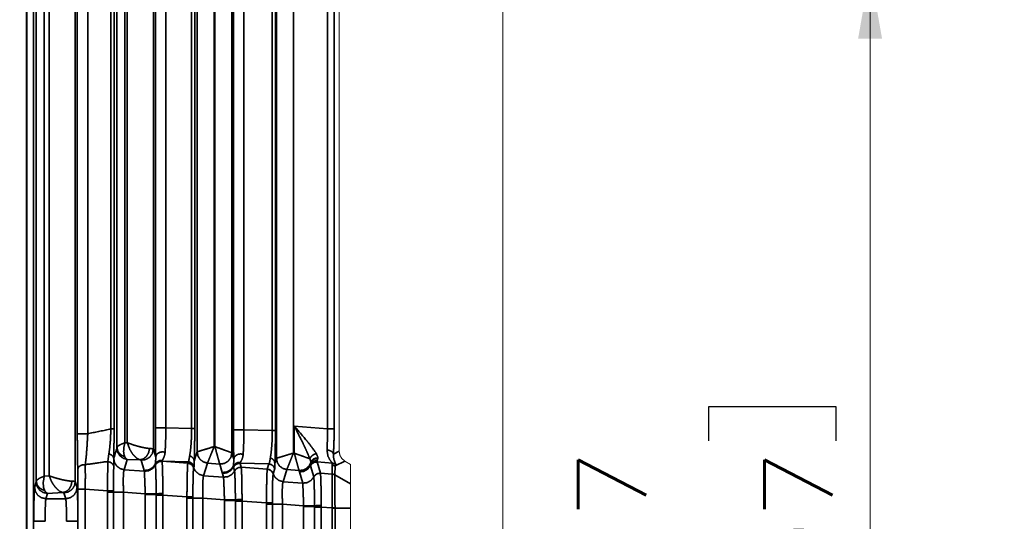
# Model space of a CAD drawing. Header units: millimetres. Extents: x 4 to 836, y 5 to 589.
# Tile 137 of 145: x 749 to 793, y 275 to 297. Entities that reach past the tile are written whole.
import ezdxf

# ---------------------------------------------------------------- set-up
doc = ezdxf.new("R2010")
doc.units = ezdxf.units.MM
doc.layers.add('1', color=7, linetype='Continuous', true_color=0xffffff)
doc.styles.add('ideas_simplex', font='simplex.shx')
doc.dimstyles.get("Standard").update_dxf_attribs({"dimtxt": 0.18, "dimasz": 0.18, "dimexe": 0.18, "dimexo": 0.0625, "dimgap": 0.09, "dimtad": 0, "dimtih": 1, "dimtoh": 1, "dimdec": 4, "dimzin": 0, "dimdsep": 46, "dimtxsty": 'Standard', "dimcen": 0.09, "dimadec": 0, "dimazin": 0, "dimtfac": 1, "dimtdec": 4, "dimtofl": 0, "dimtmove": 0, "dimatfit": 3, "dimfxl": 1, "dimtolj": 1, "dimtzin": 0, "dimarcsym": 0})

# ---------------------------------------------------------------- blocks, each defined once
blk = doc.blocks.new('_U6')
at = {"layer": '1', "color": 152, "lineweight": 13}
for p, q in [((712.063834, 299.161165), (788.644145, 299.161165)), ((730.700922, 246.499924), (788.644145, 246.499924))]:
    blk.add_line(p, q, dxfattribs=at)
at = {"layer": '1', "color": 27, "lineweight": 13}
blk.add_line((786.644145, 299.161165), (786.644145, 246.499924), dxfattribs=at)
at = {"layer": '1', "color": 87, "lineweight": 25}
for p, q in [((785.144145, 279.933044), (779.519145, 279.933044)), ((779.519145, 279.933044), (779.519145, 278.433044)), ((785.144145, 278.433044), (785.144145, 279.933044)), ((779.519145, 267.228044), (779.519145, 265.728044)), ((785.144145, 265.728044), (785.144145, 267.228044)), ((779.519145, 265.728044), (785.144145, 265.728044))]:
    blk.add_line(p, q, dxfattribs=at)
at = {"layer": '1', "color": 27, "lineweight": 18}
for points in [[(786.644145, 299.161165), (787.173126, 296.161167), (786.115164, 296.161163)], [(786.644145, 246.499924), (786.115164, 249.499922), (787.173126, 249.499926)]]:
    blk.add_solid(points, dxfattribs=at)
at = {"layer": '1', "color": 87, "linetype": 'Continuous', "lineweight": 25, "char_height": 3, "attachment_point": 7, "rotation": 90, "line_spacing_factor": 1.204819, "style": 'ideas_simplex'}
for s, insert in [('\\W1.2097;52,7', (777.678145, 267.175544)), ('\\W1.2097;2.07', (784.990645, 267.175544))]:
    blk.add_mtext(s, dxfattribs=dict(at, insert=insert))
blk = doc.blocks.new('_U7')
at = {"layer": '1', "color": 152, "lineweight": 13}
for p, q in [((730.700922, 347.500076), (812.919958, 347.500076)), ((730.700922, 246.499924), (812.919958, 246.499924))]:
    blk.add_line(p, q, dxfattribs=at)
at = {"layer": '1', "color": 27, "lineweight": 13}
blk.add_line((810.919958, 246.499924), (810.919958, 347.500076), dxfattribs=at)
at = {"layer": '1', "color": 87, "lineweight": 25}
for p, q in [((809.419958, 305.335083), (803.794958, 305.335083)), ((803.794958, 305.335083), (803.794958, 303.835083)), ((809.419958, 303.835083), (809.419958, 305.335083)), ((803.794958, 292.630083), (803.794958, 291.130083)), ((809.419958, 291.130083), (809.419958, 292.630083)), ((803.794958, 291.130083), (809.419958, 291.130083))]:
    blk.add_line(p, q, dxfattribs=at)
at = {"layer": '1', "color": 27, "lineweight": 18}
for points in [[(810.919958, 347.500076), (811.448939, 344.500078), (810.390977, 344.500074)], [(810.919958, 246.499924), (810.390977, 249.499922), (811.448939, 249.499926)]]:
    blk.add_solid(points, dxfattribs=at)
at = {"layer": '1', "color": 87, "linetype": 'Continuous', "lineweight": 25, "char_height": 3, "attachment_point": 7, "rotation": 90, "line_spacing_factor": 1.204819, "style": 'ideas_simplex'}
for s, insert in [('\\W1.2097;3.98', (809.266458, 292.577583)), ('\\W1.1774;101', (801.953958, 294.062583))]:
    blk.add_mtext(s, dxfattribs=dict(at, insert=insert))

msp = doc.modelspace()

# ---------------------------------------------------------------- linework, layer by layer
at = {"layer": '1', "color": 251, "linetype": 'Continuous', "lineweight": 18}
msp.add_line((770.45, 354.225), (770.45, 239.775), dxfattribs=at)
at = {"layer": '1', "color": 143, "linetype": 'Continuous', "lineweight": 35}
for p, q in [((749.739, 328.716), (749.739, 265.284)), ((749.863, 276.658), (749.863, 317.342)), ((750.213, 317.124), (750.213, 276.876)), ((750.434, 276.888), (750.434, 317.112)), ((751.584, 317.362), (751.584, 276.638)), ((753.421, 278.147), (753.421, 315.853)), ((755.027, 315.924), (755.027, 278.076)), ((756.956, 277.947), (756.956, 316.053)), ((757.706, 315.823), (757.706, 278.177)), ((757.744, 278.174), (757.744, 315.826)), ((758.494, 316.097), (758.494, 277.903)), ((761.206, 316.108), (761.206, 277.892)), ((753.771, 315.65), (753.771, 278.35)), ((753.877, 278.347), (753.877, 315.653)), ((751.672, 278.74), (751.672, 315.26)), ((752.132, 315.26), (752.132, 278.74)), ((753.155, 278.955), (753.155, 315.045)), ((753.294, 315.045), (753.294, 278.955)), ((755.116, 279.007), (755.116, 314.993)), ((755.575, 314.993), (755.575, 279.007)), ((756.713, 278.977), (756.713, 315.023)), ((756.853, 315.023), (756.853, 278.977)), ((758.559, 278.916), (758.559, 315.084)), ((759.019, 315.084), (759.019, 278.916)), ((760.272, 278.883), (760.272, 315.117)), ((760.412, 315.117), (760.412, 278.883)), ((762.704, 278.962), (762.704, 315.038)), ((763.004, 315.038), (763.004, 278.962)), ((755.575, 279.007), (756.713, 278.977)), ((759.019, 278.916), (760.272, 278.883)), ((761.244, 277.888), (761.244, 279.082)), ((761.244, 279.082), (762.704, 278.962)), ((753.771, 278.35), (753.877, 278.347)), ((755.027, 278.076), (755.132, 277.713)), ((757.706, 278.177), (757.744, 278.174)), ((753.025, 277.516), (753.065, 277.857)), ((753.279, 277.653), (753.28, 277.656)), ((753.279, 277.653), (753.282, 277.326)), ((753.877, 277.612), (753.739, 277.159)), ((754.431, 277.597), (753.877, 277.612)), ((754.619, 277.124), (754.487, 277.579)), ((755.424, 277.568), (755.412, 277.549)), ((756.956, 277.947), (756.958, 277.948)), ((758.492, 277.904), (758.494, 277.903)), ((758.494, 277.903), (758.576, 277.622)), ((760.456, 277.661), (760.458, 277.662)), ((761.206, 277.892), (761.244, 277.888)), ((762.283, 277.674), (762.279, 277.648)), ((762.972, 277.843), (763.225, 277.97)), ((753.739, 277.159), (754.63, 277.092)), ((754.624, 277.11), (754.619, 277.124)), ((755.112, 277.386), (755.11, 277.406)), ((756.564, 277.509), (755.406, 277.539)), ((755.406, 277.539), (755.409, 277.533)), ((755.409, 277.533), (756.545, 277.447)), ((755.409, 277.533), (755.41, 277.53)), ((756.545, 277.447), (756.547, 277.453)), ((756.547, 277.453), (756.564, 277.509)), ((756.809, 277.243), (756.807, 277.237)), ((756.826, 277.3), (756.809, 277.243)), ((757.415, 277.45), (757.245, 276.895)), ((757.416, 277.451), (757.415, 277.45)), ((757.953, 277.408), (757.416, 277.451)), ((757.954, 277.406), (757.953, 277.408)), ((758.062, 277.033), (757.954, 277.406)), ((758.557, 277.284), (758.553, 277.315)), ((758.561, 277.272), (758.557, 277.284)), ((758.61, 277.105), (758.561, 277.272)), ((758.867, 277.478), (758.85, 277.449)), ((758.85, 277.449), (758.854, 277.436)), ((760.123, 277.415), (758.85, 277.449)), ((758.854, 277.436), (758.902, 277.269)), ((758.902, 277.269), (758.903, 277.268)), ((758.902, 277.269), (760.051, 277.182)), ((758.903, 277.268), (758.903, 277.266)), ((760.051, 277.182), (760.053, 277.188)), ((760.053, 277.188), (760.123, 277.415)), ((760.385, 277.206), (760.315, 276.979)), ((760.915, 277.164), (760.752, 276.63)), ((760.916, 277.166), (760.915, 277.164)), ((761.453, 277.122), (760.916, 277.166)), ((761.454, 277.12), (761.453, 277.122)), ((761.462, 277.093), (761.454, 277.12)), ((761.96, 277.336), (761.959, 277.336)), ((762.104, 276.841), (761.96, 277.336)), ((762.252, 277.501), (762.252, 277.5)), ((762.252, 277.5), (762.396, 277.005)), ((762.924, 277.445), (762.252, 277.5)), ((762.913, 276.967), (762.914, 277.361)), ((763.04, 277.322), (763.039, 276.928)), ((763.474, 277.539), (763.04, 277.322)), ((750.213, 276.876), (750.434, 276.888)), ((754.63, 277.092), (754.624, 277.11)), ((754.63, 277.091), (754.63, 277.092)), ((757.245, 276.895), (758.124, 276.828)), ((758.074, 276.998), (758.062, 277.033)), ((758.123, 276.83), (758.074, 276.998)), ((758.124, 276.828), (758.123, 276.83)), ((758.61, 277.104), (758.61, 277.105)), ((760.315, 276.979), (760.313, 276.972)), ((761.472, 277.063), (761.462, 277.093)), ((761.617, 276.566), (761.472, 277.063)), ((762.104, 276.84), (762.104, 276.841)), ((762.396, 277.005), (762.396, 277.004)), ((762.396, 277.005), (762.913, 276.966)), ((762.396, 277.004), (762.397, 277.002)), ((762.913, 276.966), (762.913, 276.967)), ((763.039, 276.928), (763.039, 276.927)), ((763.039, 276.928), (763.725, 276.533)), ((749.789, 276.378), (749.859, 276.613)), ((751.584, 276.638), (751.661, 276.378)), ((751.702, 268.702), (751.702, 276.298)), ((753.003, 276.224), (752.023, 276.298)), ((752.023, 276.298), (752.023, 268.702)), ((760.752, 276.63), (761.617, 276.565)), ((761.617, 276.565), (761.617, 276.566)), ((750.359, 276.115), (750.288, 275.88)), ((750.288, 275.88), (751.162, 275.88)), ((751.035, 276.152), (750.359, 276.115)), ((751.162, 275.88), (751.084, 276.14)), ((753.004, 276.168), (753.003, 276.224)), ((753.004, 268.832), (753.004, 276.168)), ((753.268, 276.227), (753.268, 276.168)), ((753.268, 276.168), (753.268, 268.832)), ((754.67, 276.095), (753.709, 276.168)), ((753.709, 276.168), (753.709, 268.832)), ((754.67, 276.058), (754.67, 276.095)), ((754.67, 268.942), (754.67, 276.058)), ((755.154, 276.058), (755.154, 276.095)), ((755.154, 276.039), (755.154, 276.058)), ((755.154, 268.961), (755.154, 276.039)), ((755.445, 276.108), (755.445, 276.062)), ((755.445, 276.062), (755.445, 276.039)), ((756.51, 275.959), (755.445, 276.039)), ((755.445, 276.039), (755.445, 268.961)), ((756.51, 275.903), (756.51, 275.959)), ((756.51, 269.097), (756.51, 275.903)), ((756.774, 275.963), (756.775, 275.903)), ((756.775, 275.903), (756.775, 269.097)), ((757.215, 275.903), (757.215, 269.097)), ((758.164, 275.832), (757.215, 275.903)), ((758.164, 275.794), (758.164, 275.832)), ((758.648, 275.794), (758.648, 275.831)), ((758.939, 275.844), (758.939, 275.798)), ((758.164, 269.206), (758.164, 275.794)), ((758.648, 275.776), (758.648, 275.794)), ((758.648, 269.224), (758.648, 275.776)), ((758.939, 275.798), (758.938, 275.776)), ((758.938, 275.776), (758.938, 269.224)), ((760.016, 275.694), (758.938, 275.776)), ((760.017, 275.638), (760.016, 275.694)), ((760.017, 269.362), (760.017, 275.638)), ((760.281, 275.698), (760.281, 275.638)), ((760.281, 275.638), (760.281, 269.362)), ((761.657, 275.568), (760.722, 275.638)), ((760.722, 275.638), (760.722, 269.362)), ((761.657, 275.53), (761.657, 275.568)), ((761.657, 269.47), (761.657, 275.53)), ((762.142, 275.53), (762.141, 275.567)), ((762.142, 275.512), (762.142, 275.53)), ((762.142, 269.488), (762.142, 275.512)), ((762.433, 275.581), (762.432, 275.535)), ((762.432, 275.535), (762.432, 275.512)), ((762.432, 275.512), (762.432, 269.488)), ((762.912, 275.476), (762.432, 275.512)), ((762.912, 275.47), (762.912, 275.476)), ((762.912, 269.53), (762.912, 275.47)), ((763.041, 275.476), (763.041, 275.47)), ((763.041, 275.47), (763.041, 269.53)), ((763.725, 275.47), (763.041, 275.47))]:
    msp.add_line(p, q, dxfattribs=at)
at = {"layer": '1', "color": 143, "linetype": 'Continuous', "lineweight": 18}
for p, q in [((763.474, 277.539), (763.725, 277.393)), ((763.725, 276.533), (763.725, 277.393)), ((763.725, 275.47), (763.725, 269.53))]:
    msp.add_line(p, q, dxfattribs=at)
at = {"layer": '1', "color": 143, "linetype": 'Continuous', "lineweight": 35}
for points, knots in [([(749.436, 248.277), (749.436, 264.122), (749.436, 297), (749.436, 313.439), (749.436, 345.723)], [0, 0, 0.162606, 0.5, 0.668697, 1, 1]), ([(752.132, 278.74), (752.182, 278.754), (753.155, 278.955)], [0, 0, 0.049252, 1, 1]), ([(753.065, 277.857), (753.067, 277.865), (753.095, 278.067), (753.125, 278.357), (753.134, 278.486), (753.155, 278.955)], [0, 0, 0.009727, 0.230144, 0.506516, 0.619241, 1, 1]), ([(753.155, 278.955), (753.228, 278.955), (753.276, 278.955), (753.294, 278.955)], [0, 0, 0.33333, 0.666666, 1, 1]), ([(753.294, 278.955), (753.292, 278.395), (753.285, 277.899), (753.279, 277.653)], [0, 0, 0.388607, 0.775307, 1, 1]), ([(755.116, 279.007), (755.145, 279.007), (755.222, 279.007), (755.332, 279.007), (755.415, 279.007), (755.458, 279.007), (755.575, 279.007)], [0, 0, 0.199999, 0.4, 0.599993, 0.732718, 0.799998, 1, 1]), ([(755.132, 277.713), (755.12, 278.317), (755.117, 278.642), (755.116, 279.007)], [0, 0, 0.520897, 0.753271, 1, 1]), ([(755.575, 279.007), (755.574, 278.703), (755.569, 278.432), (755.547, 277.93)], [0, 0, 0.243967, 0.47483, 1, 1]), ([(756.629, 277.777), (756.662, 277.982), (756.682, 278.176), (756.701, 278.44), (756.711, 278.702), (756.713, 278.977)], [0, 0, 0.239055, 0.420266, 0.630305, 0.81605, 1, 1]), ([(756.713, 278.977), (756.786, 278.977), (756.835, 278.977), (756.853, 278.977)], [0, 0, 0.333329, 0.666664, 1, 1]), ([(756.853, 278.977), (756.852, 278.647), (756.844, 278.015), (756.83, 277.535)], [0, 0, 0.188155, 0.586336, 1, 1]), ([(758.576, 277.622), (758.563, 278.226), (758.56, 278.551), (758.559, 278.916)], [0, 0, 0.520898, 0.753271, 1, 1]), ([(758.559, 278.916), (758.588, 278.916), (758.665, 278.916), (758.776, 278.916), (758.859, 278.916), (758.901, 278.916), (759.019, 278.916)], [0, 0, 0.2, 0.400004, 0.600002, 0.732721, 0.800001, 1, 1]), ([(759.019, 278.916), (759.018, 278.612), (759.013, 278.341), (758.99, 277.839)], [0, 0, 0.243967, 0.47483, 1, 1]), ([(760.188, 277.683), (760.22, 277.888), (760.241, 278.082), (760.26, 278.346), (760.269, 278.609), (760.272, 278.883)], [0, 0, 0.239056, 0.420266, 0.630304, 0.81605, 1, 1]), ([(760.412, 278.883), (760.393, 278.883), (760.345, 278.883), (760.272, 278.883)], [0, 0, 0.333338, 0.666668, 1, 1]), ([(760.412, 278.883), (760.411, 278.554), (760.403, 277.921), (760.389, 277.441)], [0, 0, 0.188156, 0.586336, 1, 1]), ([(761.244, 279.082), (761.249, 279.076), (761.741, 278.5), (761.85, 278.368), (762.185, 277.921), (762.22, 277.867)], [0, 0, 0.00461, 0.460901, 0.568485, 0.948675, 1, 1]), ([(761.928, 277.641), (761.904, 277.706), (761.76, 278.043), (761.669, 278.236), (761.52, 278.538), (761.248, 279.075), (761.244, 279.082)], [0, 0, 0.050355, 0.295568, 0.429589, 0.63589, 0.995378, 1, 1]), ([(762.688, 278.029), (762.703, 278.417), (762.706, 278.61), (762.704, 278.962)], [0, 0, 0.445632, 0.647154, 1, 1]), ([(762.704, 278.962), (762.814, 278.962), (762.908, 278.962), (762.974, 278.962), (763.004, 278.962)], [0, 0, 0.249991, 0.499998, 0.750003, 1, 1]), ([(763.004, 278.962), (762.999, 278.54), (762.972, 277.843)], [0, 0, 0.353833, 1, 1]), ([(752.132, 278.74), (752.014, 278.74), (751.972, 278.74), (751.889, 278.74), (751.779, 278.74), (751.702, 278.74), (751.672, 278.74)], [0, 0, 0.199997, 0.267277, 0.400001, 0.599999, 0.800002, 1, 1]), ([(751.692, 277.165), (751.686, 277.443), (751.675, 278.112), (751.672, 278.74)], [0, 0, 0.211434, 0.643756, 1, 1]), ([(752.132, 278.74), (752.104, 278.208), (752.066, 277.746), (752.053, 277.628), (752.023, 277.381)], [0, 0, 0.346272, 0.686037, 0.781828, 1, 1]), ([(753.418, 278.108), (753.42, 278.121), (753.421, 278.147)], [0, 0, 0.506588, 1, 1]), ([(753.877, 277.612), (753.699, 277.661), (753.551, 277.771), (753.453, 277.927), (753.418, 278.108)], [0, 0, 0.249998, 0.500003, 0.750001, 1, 1]), ([(753.771, 278.35), (753.607, 278.281), (753.589, 278.272), (753.499, 278.222), (753.468, 278.202), (753.421, 278.147)], [0, 0, 0.297509, 0.337003, 0.56513, 0.670766, 1, 1]), ([(753.421, 278.147), (753.447, 278.013), (753.466, 277.97), (753.518, 277.891), (753.588, 277.823), (753.628, 277.794), (753.765, 277.731)], [0, 0, 0.249665, 0.333185, 0.500002, 0.666815, 0.750335, 1, 1]), ([(753.771, 278.35), (753.725, 278.138), (753.715, 277.961), (753.725, 277.856), (753.765, 277.731)], [0, 0, 0.297409, 0.564677, 0.742617, 1, 1]), ([(753.877, 278.347), (754.169, 278.244), (754.172, 278.243), (754.379, 278.183), (754.484, 278.157), (754.675, 278.117), (754.761, 278.104), (754.861, 278.094)], [0, 0, 0.292416, 0.295347, 0.488263, 0.586606, 0.777072, 0.872654, 1, 1]), ([(753.877, 278.347), (753.994, 278.041), (754.101, 277.861), (754.286, 277.667), (754.431, 277.597)], [0, 0, 0.293095, 0.489374, 0.777377, 1, 1]), ([(754.431, 277.597), (754.584, 277.634), (754.719, 277.741), (754.816, 277.903), (754.861, 278.094)], [0, 0, 0.250002, 0.500002, 0.75, 1, 1]), ([(755.027, 278.076), (754.984, 277.876), (754.865, 277.71), (754.69, 277.605), (754.487, 277.579)], [0, 0, 0.250002, 0.499999, 0.749998, 1, 1]), ([(754.861, 278.094), (754.948, 278.087), (755.027, 278.076)], [0, 0, 0.330924, 1, 1]), ([(756.958, 277.948), (757.023, 277.968), (757.182, 278.017), (757.207, 278.024), (757.372, 278.075), (757.423, 278.091), (757.706, 278.177)], [0, 0, 0.224523, 0.472328, 0.502441, 0.683898, 0.735284, 1, 1]), ([(757.416, 277.451), (757.441, 277.514), (757.512, 277.693), (757.576, 277.853), (757.6, 277.913), (757.706, 278.177)], [0, 0, 0.224618, 0.502067, 0.683602, 0.745532, 1, 1]), ([(757.744, 278.174), (757.82, 277.896), (757.84, 277.821), (757.888, 277.646), (757.937, 277.467), (757.953, 277.408)], [0, 0, 0.256004, 0.329185, 0.520427, 0.791521, 1, 1]), ([(757.744, 278.174), (758.026, 278.072), (758.088, 278.05), (758.26, 277.988), (758.434, 277.925), (758.492, 277.904)], [0, 0, 0.266472, 0.329078, 0.52035, 0.791487, 1, 1]), ([(762.924, 277.445), (762.873, 277.516), (762.807, 277.604), (762.725, 277.768), (762.688, 278.029)], [0, 0, 0.271727, 0.455788, 0.703762, 1, 1]), ([(762.688, 278.029), (762.794, 278.009), (762.883, 277.968), (762.945, 277.91), (762.972, 277.843)], [0, 0, 0.250012, 0.499998, 0.750005, 1, 1]), ([(753.065, 277.857), (753.175, 277.813), (753.25, 277.74), (753.279, 277.653)], [0, 0, 0.333329, 0.66667, 1, 1]), ([(753.28, 277.656), (753.314, 277.475), (753.412, 277.319), (753.561, 277.208), (753.739, 277.159)], [0, 0, 0.250001, 0.499997, 0.749997, 1, 1]), ([(753.765, 277.731), (753.789, 277.69), (753.819, 277.652), (753.877, 277.612)], [0, 0, 0.228477, 0.49945, 1, 1]), ([(754.487, 277.579), (754.46, 277.591), (754.431, 277.597)], [0, 0, 0.668801, 1, 1]), ([(755.11, 277.406), (755.131, 277.602), (755.132, 277.713)], [0, 0, 0.74584, 1, 1]), ([(755.11, 277.406), (755.151, 277.468), (755.187, 277.503), (755.298, 277.561), (755.348, 277.57), (755.424, 277.568)], [0, 0, 0.200231, 0.333927, 0.666073, 0.799769, 1, 1]), ([(755.132, 277.713), (755.157, 277.802), (755.222, 277.877), (755.319, 277.927), (755.433, 277.946), (755.547, 277.93)], [0, 0, 0.199999, 0.4, 0.600003, 0.8, 1, 1]), ([(755.547, 277.93), (755.523, 277.794), (755.486, 277.688), (755.424, 277.568)], [0, 0, 0.260771, 0.528052, 1, 1]), ([(756.564, 277.509), (756.588, 277.544), (756.61, 277.659), (756.629, 277.777)], [0, 0, 0.278152, 0.709753, 1, 1]), ([(756.629, 277.777), (756.733, 277.722), (756.804, 277.637), (756.83, 277.535)], [0, 0, 0.333328, 0.666665, 1, 1]), ([(757.415, 277.45), (757.237, 277.499), (757.089, 277.609), (756.99, 277.766), (756.956, 277.947)], [0, 0, 0.250002, 0.500002, 0.750002, 1, 1]), ([(757.416, 277.451), (757.239, 277.501), (757.091, 277.611), (756.994, 277.767), (756.958, 277.948)], [0, 0, 0.249997, 0.499997, 0.750001, 1, 1]), ([(757.953, 277.408), (758.155, 277.434), (758.33, 277.539), (758.448, 277.705), (758.492, 277.904)], [0, 0, 0.250003, 0.5, 0.749999, 1, 1]), ([(758.494, 277.903), (758.452, 277.703), (758.333, 277.537), (758.157, 277.432), (757.954, 277.406)], [0, 0, 0.250002, 0.500002, 0.749998, 1, 1]), ([(758.553, 277.315), (758.574, 277.512), (758.576, 277.622)], [0, 0, 0.745841, 1, 1]), ([(758.576, 277.622), (758.6, 277.711), (758.666, 277.786), (758.763, 277.837), (758.876, 277.855), (758.99, 277.839)], [0, 0, 0.200004, 0.400002, 0.600005, 0.800001, 1, 1]), ([(758.99, 277.839), (758.967, 277.703), (758.929, 277.598), (758.867, 277.478)], [0, 0, 0.260771, 0.528054, 1, 1]), ([(760.123, 277.415), (760.147, 277.45), (760.169, 277.565), (760.188, 277.683)], [0, 0, 0.278152, 0.709755, 1, 1]), ([(760.389, 277.441), (760.363, 277.543), (760.292, 277.628), (760.188, 277.683)], [0, 0, 0.333335, 0.66667, 1, 1]), ([(760.915, 277.164), (760.737, 277.213), (760.589, 277.324), (760.49, 277.48), (760.456, 277.661)], [0, 0, 0.250002, 0.500003, 0.749999, 1, 1]), ([(760.458, 277.662), (760.513, 277.679), (760.682, 277.731), (760.82, 277.773), (760.923, 277.805), (760.996, 277.827), (761.206, 277.892)], [0, 0, 0.202668, 0.471576, 0.628722, 0.73456, 0.805583, 1, 1]), ([(760.916, 277.166), (760.739, 277.215), (760.591, 277.326), (760.494, 277.482), (760.458, 277.662)], [0, 0, 0.249997, 0.499999, 0.75, 1, 1]), ([(760.916, 277.166), (760.937, 277.219), (761.003, 277.384), (761.056, 277.517), (761.1, 277.628), (761.125, 277.688), (761.206, 277.892)], [0, 0, 0.202679, 0.473227, 0.628724, 0.745013, 0.805571, 1, 1]), ([(761.928, 277.641), (761.76, 277.702), (761.588, 277.764), (761.525, 277.787), (761.244, 277.888)], [0, 0, 0.332589, 0.57791, 0.659565, 1, 1]), ([(761.453, 277.122), (761.437, 277.181), (761.388, 277.36), (761.34, 277.536), (761.32, 277.61), (761.244, 277.888)], [0, 0, 0.20848, 0.479572, 0.670815, 0.743995, 1, 1]), ([(761.928, 277.641), (761.97, 277.718), (762.038, 277.786), (762.124, 277.838), (762.22, 277.867)], [0, 0, 0.249999, 0.500006, 0.749994, 1, 1]), ([(761.973, 277.489), (761.972, 277.515), (761.932, 277.633), (761.928, 277.641)], [0, 0, 0.202475, 0.951572, 1, 1]), ([(761.959, 277.388), (762.03, 277.482), (762.079, 277.517), (762.135, 277.541), (762.256, 277.554)], [0, 0, 0.332749, 0.500002, 0.667261, 1, 1]), ([(761.971, 277.469), (762.016, 277.548), (762.088, 277.609), (762.179, 277.643), (762.279, 277.648)], [0, 0, 0.250001, 0.500003, 0.749998, 1, 1]), ([(761.973, 277.489), (762.018, 277.568), (762.09, 277.63), (762.182, 277.667), (762.283, 277.674)], [0, 0, 0.249998, 0.499998, 0.749994, 1, 1]), ([(762.22, 277.867), (762.282, 277.709), (762.283, 277.674)], [0, 0, 0.795962, 1, 1]), ([(762.256, 277.554), (762.25, 277.506), (762.252, 277.501)], [0, 0, 0.821775, 1, 1]), ([(762.279, 277.648), (762.272, 277.616), (762.263, 277.582), (762.256, 277.554)], [0, 0, 0.293676, 0.647565, 1, 1]), ([(762.972, 277.843), (762.983, 277.643), (763.037, 277.487), (763.056, 277.448), (763.075, 277.389)], [0, 0, 0.276169, 0.592513, 0.706108, 1, 1]), ([(752.023, 277.381), (751.924, 277.375), (751.9, 277.37), (751.833, 277.347), (751.793, 277.325), (751.759, 277.298), (751.72, 277.252), (751.71, 277.236), (751.692, 277.165)], [0, 0, 0.199658, 0.249786, 0.399825, 0.500007, 0.600171, 0.750215, 0.800344, 1, 1]), ([(751.702, 276.298), (751.7, 276.734), (751.692, 277.165)], [0, 0, 0.461088, 1, 1]), ([(753.025, 277.516), (752.83, 277.497), (752.023, 277.381)], [0, 0, 0.193088, 1, 1]), ([(752.023, 277.381), (752.025, 277.262), (752.027, 276.842), (752.023, 276.298)], [0, 0, 0.135618, 0.540151, 1, 1]), ([(753.003, 276.224), (753.006, 276.543), (753.008, 276.737), (753.011, 276.998), (753.015, 277.187), (753.02, 277.381), (753.025, 277.516)], [0, 0, 0.20619, 0.335522, 0.521473, 0.670755, 0.848158, 1, 1]), ([(753.025, 277.516), (753.137, 277.484), (753.228, 277.417), (753.282, 277.326)], [0, 0, 0.33333, 0.666669, 1, 1]), ([(753.282, 277.326), (753.277, 277.21), (753.27, 276.885), (753.267, 276.499), (753.268, 276.227)], [0, 0, 0.15212, 0.47791, 0.79278, 1, 1]), ([(753.739, 277.159), (753.727, 277.129), (753.716, 277.062), (753.706, 276.931), (753.703, 276.842), (753.7, 276.59), (753.709, 276.168)], [0, 0, 0.120118, 0.25122, 0.414539, 0.501577, 0.707169, 1, 1]), ([(755.11, 277.406), (754.997, 277.254), (754.822, 277.15), (754.619, 277.124)], [0, 0, 0.317341, 0.658673, 1, 1]), ([(755.112, 277.386), (754.992, 277.232), (754.82, 277.134), (754.624, 277.11)], [0, 0, 0.329387, 0.664693, 1, 1]), ([(755.117, 277.366), (754.998, 277.213), (754.826, 277.116), (754.63, 277.092)], [0, 0, 0.329388, 0.664692, 1, 1]), ([(754.63, 277.091), (754.826, 277.115), (754.998, 277.212), (755.117, 277.365)], [0, 0, 0.335373, 0.67074, 1, 1]), ([(755.117, 277.366), (755.19, 277.458), (755.293, 277.516), (755.41, 277.53)], [0, 0, 0.333325, 0.666653, 1, 1]), ([(755.117, 277.365), (755.19, 277.457), (755.293, 277.515), (755.41, 277.528)], [0, 0, 0.333333, 0.666665, 1, 1]), ([(755.154, 276.095), (755.152, 276.257), (755.148, 276.536), (755.139, 276.923), (755.136, 277.009), (755.129, 277.207), (755.127, 277.25), (755.119, 277.355), (755.117, 277.365)], [0, 0, 0.086657, 0.240774, 0.481336, 0.54428, 0.721882, 0.772144, 0.961377, 1, 1]), ([(755.41, 277.53), (755.41, 277.529), (755.41, 277.528)], [0, 0, 0.624331, 1, 1]), ([(755.41, 277.528), (755.412, 277.516), (755.424, 277.349), (755.435, 277.033), (755.442, 276.603), (755.445, 276.108)], [0, 0, 0.038653, 0.277511, 0.517288, 0.758374, 1, 1]), ([(756.51, 275.959), (756.51, 276.072), (756.515, 276.562), (756.523, 276.971), (756.532, 277.28), (756.543, 277.436), (756.545, 277.447)], [0, 0, 0.051224, 0.279952, 0.501237, 0.730795, 0.956563, 1, 1]), ([(756.545, 277.447), (756.658, 277.414), (756.75, 277.34), (756.807, 277.237)], [0, 0, 0.333333, 0.66666, 1, 1]), ([(756.809, 277.243), (756.752, 277.347), (756.66, 277.42), (756.547, 277.453)], [0, 0, 0.333335, 0.666662, 1, 1]), ([(756.564, 277.509), (756.677, 277.476), (756.769, 277.403), (756.826, 277.3)], [0, 0, 0.333331, 0.666661, 1, 1]), ([(756.807, 277.237), (756.804, 277.225), (756.79, 277.087), (756.784, 276.946), (756.78, 276.822), (756.775, 276.475), (756.774, 276.059), (756.774, 275.963)], [0, 0, 0.043649, 0.269765, 0.403584, 0.49955, 0.720131, 0.948681, 1, 1]), ([(757.245, 276.895), (757.051, 276.952), (756.895, 277.082), (756.821, 277.21), (756.809, 277.243)], [0, 0, 0.343959, 0.687921, 0.939948, 1, 1]), ([(756.83, 277.535), (756.83, 277.336), (756.826, 277.3)], [0, 0, 0.718453, 1, 1]), ([(758.553, 277.315), (758.445, 277.168), (758.268, 277.06), (758.062, 277.033)], [0, 0, 0.306219, 0.653111, 1, 1]), ([(758.561, 277.272), (758.442, 277.119), (758.44, 277.117), (758.27, 277.021), (758.269, 277.021), (758.074, 276.998)], [0, 0, 0.329349, 0.333376, 0.664699, 0.666708, 1, 1]), ([(758.553, 277.315), (758.595, 277.377), (758.63, 277.412), (758.741, 277.47), (758.791, 277.479), (758.867, 277.478)], [0, 0, 0.200243, 0.333929, 0.666071, 0.799768, 1, 1]), ([(758.557, 277.284), (758.63, 277.377), (758.733, 277.435), (758.85, 277.449)], [0, 0, 0.333342, 0.666667, 1, 1]), ([(758.561, 277.272), (758.634, 277.364), (758.737, 277.422), (758.854, 277.436)], [0, 0, 0.333335, 0.666671, 1, 1]), ([(758.61, 277.105), (758.683, 277.197), (758.785, 277.255), (758.902, 277.269)], [0, 0, 0.333329, 0.666662, 1, 1]), ([(758.611, 277.102), (758.683, 277.195), (758.786, 277.252), (758.903, 277.266)], [0, 0, 0.333333, 0.666665, 1, 1]), ([(758.903, 277.266), (758.916, 277.124), (758.927, 276.833), (758.934, 276.424), (758.939, 275.941), (758.939, 275.844)], [0, 0, 0.240702, 0.478501, 0.715969, 0.953988, 1, 1]), ([(760.016, 275.694), (760.017, 275.807), (760.022, 276.298), (760.029, 276.707), (760.039, 277.016), (760.049, 277.171), (760.051, 277.182)], [0, 0, 0.051225, 0.279952, 0.501237, 0.730795, 0.956564, 1, 1]), ([(760.313, 276.972), (760.257, 277.075), (760.165, 277.149), (760.051, 277.182)], [0, 0, 0.333338, 0.66667, 1, 1]), ([(760.315, 276.979), (760.259, 277.082), (760.167, 277.155), (760.053, 277.188)], [0, 0, 0.333332, 0.66667, 1, 1]), ([(760.385, 277.206), (760.328, 277.309), (760.236, 277.383), (760.123, 277.415)], [0, 0, 0.333326, 0.666661, 1, 1]), ([(760.389, 277.441), (760.389, 277.242), (760.385, 277.206)], [0, 0, 0.718455, 1, 1]), ([(761.453, 277.122), (761.624, 277.139), (761.655, 277.149), (761.78, 277.214), (761.902, 277.336), (761.948, 277.419), (761.973, 277.489)], [0, 0, 0.251124, 0.297363, 0.502815, 0.753939, 0.892474, 1, 1]), ([(761.971, 277.469), (761.905, 277.334), (761.783, 277.211), (761.626, 277.137), (761.454, 277.12)], [0, 0, 0.224424, 0.482949, 0.741477, 1, 1]), ([(761.462, 277.093), (761.63, 277.108), (761.667, 277.12), (761.783, 277.178), (761.845, 277.228), (761.905, 277.295), (761.959, 277.388)], [0, 0, 0.274476, 0.338771, 0.549645, 0.67814, 0.825102, 1, 1]), ([(761.472, 277.063), (761.668, 277.086), (761.84, 277.184), (761.959, 277.336)], [0, 0, 0.335468, 0.670939, 1, 1]), ([(761.959, 277.336), (761.958, 277.343), (761.959, 277.388)], [0, 0, 0.176361, 1, 1]), ([(761.959, 277.336), (762.032, 277.429), (762.135, 277.487), (762.252, 277.501)], [0, 0, 0.333324, 0.666657, 1, 1]), ([(761.959, 277.388), (761.962, 277.413), (761.967, 277.442), (761.971, 277.469)], [0, 0, 0.35594, 0.709676, 1, 1]), ([(761.96, 277.336), (762.032, 277.428), (762.135, 277.486), (762.252, 277.5)], [0, 0, 0.33334, 0.666668, 1, 1]), ([(762.914, 277.361), (762.916, 277.4), (762.924, 277.445)], [0, 0, 0.468414, 1, 1]), ([(762.914, 277.361), (762.979, 277.348), (763.04, 277.322)], [0, 0, 0.500022, 1, 1]), ([(762.924, 277.445), (762.964, 277.439), (763.003, 277.428), (763.041, 277.411), (763.075, 277.389)], [0, 0, 0.249999, 0.499991, 0.749989, 1, 1]), ([(763.075, 277.389), (763.055, 277.353), (763.04, 277.322)], [0, 0, 0.531689, 1, 1]), ([(749.863, 276.658), (749.888, 276.698), (749.97, 276.758), (750.03, 276.792), (750.213, 276.876)], [0, 0, 0.237839, 0.520279, 0.6634, 1, 1]), ([(750.231, 276.243), (750.188, 276.36), (750.169, 276.534), (750.17, 276.598), (750.213, 276.876)], [0, 0, 0.23798, 0.520589, 0.615576, 1, 1]), ([(750.434, 276.888), (750.599, 276.831), (750.729, 276.791), (750.777, 276.777), (750.977, 276.725), (751.041, 276.71), (751.258, 276.669), (751.318, 276.661), (751.437, 276.65)], [0, 0, 0.166053, 0.28716, 0.331466, 0.510964, 0.570153, 0.781818, 0.847893, 1, 1]), ([(750.434, 276.888), (750.502, 276.71), (750.546, 276.618), (750.589, 276.543), (750.701, 276.383), (750.888, 276.211), (751.035, 276.152)], [0, 0, 0.166322, 0.255594, 0.332067, 0.511853, 0.782159, 1, 1]), ([(754.67, 276.095), (754.666, 276.221), (754.657, 276.458), (754.654, 276.543), (754.643, 276.814), (754.635, 277.004), (754.63, 277.091)], [0, 0, 0.086114, 0.252422, 0.315591, 0.54375, 0.771905, 1, 1]), ([(757.245, 276.895), (757.234, 276.865), (757.223, 276.797), (757.213, 276.666), (757.209, 276.578), (757.206, 276.325), (757.215, 275.903)], [0, 0, 0.120119, 0.25122, 0.41454, 0.501577, 0.707169, 1, 1]), ([(758.61, 277.104), (758.491, 276.951), (758.319, 276.854), (758.123, 276.83)], [0, 0, 0.329385, 0.664694, 1, 1]), ([(758.611, 277.102), (758.492, 276.949), (758.32, 276.852), (758.124, 276.828)], [0, 0, 0.32928, 0.664636, 1, 1]), ([(758.164, 275.832), (758.152, 276.165), (758.141, 276.459), (758.131, 276.682), (758.129, 276.729), (758.125, 276.809), (758.124, 276.828)], [0, 0, 0.229052, 0.457575, 0.685071, 0.74985, 0.912672, 1, 1]), ([(758.648, 275.831), (758.647, 275.917), (758.641, 276.257), (758.64, 276.348), (758.631, 276.716), (758.624, 276.913), (758.621, 276.978), (758.611, 277.102)], [0, 0, 0.045624, 0.230739, 0.283018, 0.520296, 0.6867, 0.759141, 1, 1]), ([(760.313, 276.972), (760.31, 276.961), (760.297, 276.822), (760.29, 276.682), (760.287, 276.557), (760.281, 276.211), (760.28, 275.794), (760.281, 275.698)], [0, 0, 0.043649, 0.269764, 0.403584, 0.499549, 0.72013, 0.948681, 1, 1]), ([(760.315, 276.979), (760.327, 276.945), (760.401, 276.817), (760.557, 276.687), (760.752, 276.63)], [0, 0, 0.060053, 0.312078, 0.656038, 1, 1]), ([(761.617, 276.566), (761.813, 276.59), (761.985, 276.687), (762.104, 276.84)], [0, 0, 0.335307, 0.670618, 1, 1]), ([(761.617, 276.565), (761.813, 276.588), (761.985, 276.686), (762.104, 276.838)], [0, 0, 0.33537, 0.670743, 1, 1]), ([(762.104, 276.841), (762.176, 276.934), (762.279, 276.991), (762.396, 277.005)], [0, 0, 0.333328, 0.666652, 1, 1]), ([(762.104, 276.838), (762.177, 276.931), (762.28, 276.988), (762.397, 277.002)], [0, 0, 0.333334, 0.666673, 1, 1]), ([(762.141, 275.567), (762.14, 275.653), (762.135, 275.993), (762.133, 276.084), (762.124, 276.453), (762.117, 276.649), (762.114, 276.715), (762.104, 276.838)], [0, 0, 0.045624, 0.230739, 0.283018, 0.520296, 0.686699, 0.75914, 1, 1]), ([(762.397, 277.002), (762.409, 276.861), (762.42, 276.569), (762.428, 276.16), (762.432, 275.677), (762.433, 275.581)], [0, 0, 0.240702, 0.478503, 0.715968, 0.95399, 1, 1]), ([(762.912, 275.476), (762.913, 275.583), (762.913, 276.067), (762.917, 276.486), (762.915, 276.785), (762.913, 276.952), (762.913, 276.966)], [0, 0, 0.048425, 0.27413, 0.500028, 0.718111, 0.947368, 1, 1]), ([(762.913, 276.967), (762.979, 276.954), (763.039, 276.928)], [0, 0, 0.5032, 1, 1]), ([(762.913, 276.966), (762.978, 276.954), (763.039, 276.927)], [0, 0, 0.500001, 1, 1]), ([(763.039, 276.927), (763.037, 276.913), (763.035, 276.751), (763.036, 276.46), (763.035, 276.053), (763.04, 275.581), (763.041, 275.476)], [0, 0, 0.052653, 0.280961, 0.500031, 0.725491, 0.951123, 1, 1]), ([(749.753, 274.884), (749.756, 275.518), (749.767, 276.033), (749.782, 276.333), (749.789, 276.378)], [0, 0, 0.293756, 0.587607, 0.88158, 1, 1]), ([(750.288, 275.88), (750.097, 275.918), (749.935, 276.026), (749.827, 276.188), (749.789, 276.378)], [0, 0, 0.25, 0.500002, 0.75, 1, 1]), ([(749.859, 276.613), (749.861, 276.628), (749.863, 276.658)], [0, 0, 0.508687, 1, 1]), ([(750.359, 276.115), (750.168, 276.153), (750.006, 276.261), (749.897, 276.423), (749.859, 276.613)], [0, 0, 0.25, 0.5, 0.750001, 1, 1]), ([(749.863, 276.658), (749.891, 276.521), (749.911, 276.478), (749.967, 276.398), (750.042, 276.33), (750.085, 276.302), (750.231, 276.243)], [0, 0, 0.249636, 0.333171, 0.5, 0.666823, 0.750364, 1, 1]), ([(751.035, 276.152), (751.184, 276.197), (751.312, 276.307), (751.401, 276.465), (751.437, 276.65)], [0, 0, 0.249999, 0.499999, 0.749998, 1, 1]), ([(751.584, 276.638), (751.545, 276.447), (751.437, 276.286), (751.275, 276.178), (751.084, 276.14)], [0, 0, 0.250002, 0.499999, 0.750001, 1, 1]), ([(751.661, 276.378), (751.623, 276.188), (751.515, 276.026), (751.353, 275.918), (751.162, 275.88)], [0, 0, 0.250001, 0.500001, 0.750005, 1, 1]), ([(751.437, 276.65), (751.505, 276.647), (751.584, 276.638)], [0, 0, 0.283498, 1, 1]), ([(751.661, 276.378), (751.678, 276.183), (751.69, 275.744), (751.697, 275.144), (751.697, 274.884)], [0, 0, 0.294009, 0.587911, 0.881697, 1, 1]), ([(752.023, 276.298), (751.904, 276.298), (751.8, 276.298), (751.729, 276.298), (751.702, 276.298)], [0, 0, 0.250002, 0.500002, 0.75, 1, 1]), ([(760.752, 276.63), (760.74, 276.6), (760.729, 276.533), (760.719, 276.402), (760.716, 276.313), (760.713, 276.061), (760.722, 275.638)], [0, 0, 0.120119, 0.251221, 0.414541, 0.501577, 0.707169, 1, 1]), ([(761.657, 275.568), (761.645, 275.901), (761.634, 276.196), (761.625, 276.419), (761.623, 276.465), (761.619, 276.545), (761.617, 276.565)], [0, 0, 0.229052, 0.457576, 0.68507, 0.749849, 0.912672, 1, 1]), ([(750.359, 276.115), (750.292, 276.156), (750.264, 276.189), (750.231, 276.243)], [0, 0, 0.503907, 0.727498, 1, 1]), ([(750.288, 275.88), (750.282, 275.85), (750.274, 275.781), (750.267, 275.65), (750.263, 275.559), (750.256, 275.306), (750.253, 274.884)], [0, 0, 0.118066, 0.250704, 0.412871, 0.501272, 0.707239, 1, 1]), ([(751.084, 276.14), (751.057, 276.149), (751.035, 276.152)], [0, 0, 0.716647, 1, 1]), ([(751.197, 274.884), (751.197, 275.057), (751.195, 275.246), (751.19, 275.457), (751.187, 275.559), (751.178, 275.75), (751.162, 275.88)], [0, 0, 0.1179, 0.250551, 0.412439, 0.501053, 0.706879, 1, 1]), ([(753.003, 276.224), (753.117, 276.225), (753.21, 276.227), (753.268, 276.227)], [0, 0, 0.333334, 0.666668, 1, 1]), ([(753.004, 276.168), (753.118, 276.168), (753.21, 276.168), (753.268, 276.168)], [0, 0, 0.333332, 0.666672, 1, 1]), ([(753.268, 276.168), (753.282, 276.168), (753.364, 276.168), (753.382, 276.168), (753.519, 276.168), (753.709, 276.168)], [0, 0, 0.067956, 0.333647, 0.378951, 0.667001, 1, 1]), ([(754.67, 276.095), (754.866, 276.095), (755.037, 276.095), (755.154, 276.095)], [0, 0, 0.335536, 0.671071, 1, 1]), ([(754.67, 276.058), (754.866, 276.058), (755.037, 276.058), (755.154, 276.058)], [0, 0, 0.335305, 0.670649, 1, 1]), ([(755.154, 276.095), (755.226, 276.1), (755.328, 276.105), (755.445, 276.108)], [0, 0, 0.333327, 0.666669, 1, 1]), ([(755.154, 276.058), (755.226, 276.06), (755.328, 276.061), (755.445, 276.062)], [0, 0, 0.333329, 0.666661, 1, 1]), ([(755.154, 276.039), (755.226, 276.039), (755.328, 276.039), (755.445, 276.039)], [0, 0, 0.333334, 0.666656, 1, 1]), ([(756.51, 275.959), (756.624, 275.961), (756.717, 275.962), (756.774, 275.963)], [0, 0, 0.333336, 0.666661, 1, 1]), ([(756.51, 275.903), (756.624, 275.903), (756.717, 275.903), (756.775, 275.903)], [0, 0, 0.333331, 0.666663, 1, 1]), ([(757.215, 275.903), (757.021, 275.903), (756.865, 275.903), (756.775, 275.903)], [0, 0, 0.341364, 0.682727, 1, 1]), ([(758.648, 275.831), (758.53, 275.831), (758.36, 275.831), (758.164, 275.832)], [0, 0, 0.328826, 0.664409, 1, 1]), ([(758.648, 275.831), (758.719, 275.837), (758.822, 275.841), (758.939, 275.844)], [0, 0, 0.333331, 0.66667, 1, 1]), ([(758.648, 275.794), (758.531, 275.794), (758.36, 275.794), (758.164, 275.794)], [0, 0, 0.329347, 0.664695, 1, 1]), ([(758.648, 275.794), (758.72, 275.796), (758.822, 275.797), (758.939, 275.798)], [0, 0, 0.333334, 0.666662, 1, 1]), ([(758.648, 275.776), (758.719, 275.776), (758.822, 275.776), (758.938, 275.776)], [0, 0, 0.333334, 0.666666, 1, 1]), ([(760.281, 275.698), (760.223, 275.697), (760.13, 275.696), (760.016, 275.694)], [0, 0, 0.333336, 0.666666, 1, 1]), ([(760.281, 275.638), (760.223, 275.638), (760.13, 275.638), (760.017, 275.638)], [0, 0, 0.333334, 0.666677, 1, 1]), ([(760.281, 275.638), (760.371, 275.638), (760.528, 275.638), (760.722, 275.638)], [0, 0, 0.317275, 0.658639, 1, 1]), ([(761.657, 275.568), (761.853, 275.568), (762.024, 275.567), (762.141, 275.567)], [0, 0, 0.335536, 0.671071, 1, 1]), ([(761.657, 275.53), (761.853, 275.53), (762.024, 275.53), (762.142, 275.53)], [0, 0, 0.335305, 0.670653, 1, 1]), ([(762.141, 275.567), (762.213, 275.573), (762.315, 275.578), (762.433, 275.581)], [0, 0, 0.333335, 0.666667, 1, 1]), ([(762.142, 275.53), (762.213, 275.532), (762.315, 275.534), (762.432, 275.535)], [0, 0, 0.333334, 0.666662, 1, 1]), ([(762.142, 275.512), (762.213, 275.512), (762.315, 275.512), (762.432, 275.512)], [0, 0, 0.333331, 0.666665, 1, 1]), ([(762.912, 275.476), (762.979, 275.476), (763.041, 275.476)], [0, 0, 0.49999, 1, 1]), ([(762.912, 275.47), (762.979, 275.47), (763.041, 275.47)], [0, 0, 0.499692, 1, 1]), ([(750.253, 274.884), (750.064, 274.884), (749.904, 274.884), (749.794, 274.884), (749.753, 274.884)], [0, 0, 0.249998, 0.500001, 0.750003, 1, 1]), ([(751.697, 274.884), (751.656, 274.884), (751.546, 274.884), (751.386, 274.884), (751.197, 274.884)], [0, 0, 0.249999, 0.500001, 0.750001, 1, 1])]:
    msp.add_open_spline(points, degree=1, knots=knots, dxfattribs=at)
for points in [[(749.44, 265.284), (749.44, 297), (749.44, 328.716)], [(760.456, 277.661), (760.456, 316.339)], [(753.28, 277.656), (753.418, 278.108)], [(756.83, 277.535), (756.956, 277.947)], [(760.389, 277.441), (760.456, 277.661)]]:
    msp.add_open_spline(points, degree=1, dxfattribs=at)
at = {"layer": '1', "color": 143, "linetype": 'Continuous', "lineweight": 18}
msp.add_open_spline([(763.225, 316.03), (763.225, 277.97)], degree=1, dxfattribs=at)
for points, knots in [([(763.225, 277.97), (763.255, 277.8), (763.341, 277.65), (763.474, 277.539)], [0, 0, 0.333334, 0.666559, 1, 1]), ([(763.725, 276.533), (763.725, 276.445), (763.725, 276.192), (763.725, 275.815), (763.725, 275.47)], [0, 0, 0.22223, 0.499699, 0.777502, 1, 1])]:
    msp.add_open_spline(points, degree=1, knots=knots, dxfattribs=at)

# ---------------------------------------------------------------- dimensions: what is measured, and where the dimension line sits
at = {"layer": '1', "color": 87, "linetype": 'Continuous', "lineweight": 25}
for base, p1, p2, angle, text, override, picture, middle in [((810.92, 246.5), (726.891, 347.5), (728.201, 246.5), 90, '\\C87;101\\P[\\C87;\\H3.00;\\Fsimplex.shx;3.98\\Fsimplex.shx;\\H3.00;\\C87; ]', {"dimtxt": 3, "dimasz": 3, "dimexe": 2, "dimexo": 2.5, "dimgap": 1.5, "dimtad": 1, "dimtih": 0, "dimtoh": 0, "dimdec": 2, "dimlfac": 1, "dimzin": 8, "dimdsep": 44, "dimlunit": 2, "dimpost": '', "dimtxsty": 'ideas_simplex', "dimsah": 1, "dimse1": 0, "dimse2": 0, "dimsd1": 0, "dimsd2": 0, "dimclrd": 27, "dimclre": 152, "dimclrt": 87, "dimtol": 0, "dimtm": -0.1, "dimtfac": 0.5, "dimtdec": 2, "dimtofl": 1, "dimtmove": 0, "dimtzin": 8, "dimlwd": 13, "dimlwe": 13}, '_U7', (810.92, 298.233)), ((786.644, 299.161), (727.079, 246.5), (709.564, 299.161), 270, '\\C87;52,7\\P[\\C87;\\H3.00;\\Fsimplex.shx;2.07\\Fsimplex.shx;\\H3.00;\\C87; ]', {"dimtxt": 3, "dimasz": 3, "dimexe": 2, "dimexo": 2.5, "dimgap": 1.5, "dimtad": 1, "dimtih": 0, "dimtoh": 0, "dimdec": 1, "dimlfac": 1, "dimzin": 8, "dimdsep": 44, "dimlunit": 2, "dimpost": '', "dimtxsty": 'ideas_simplex', "dimsah": 1, "dimse1": 0, "dimse2": 0, "dimsd1": 0, "dimsd2": 0, "dimclrd": 27, "dimclre": 152, "dimclrt": 87, "dimtol": 0, "dimtm": -0.1, "dimtfac": 0.5, "dimtdec": 2, "dimtofl": 1, "dimtmove": 0, "dimtzin": 8, "dimlwd": 13, "dimlwe": 13}, '_U6', (786.644, 272.831))]:
    dim = msp.add_linear_dim(base=base, p1=p1, p2=p2, angle=angle, text=text, dimstyle='Standard', override=override, dxfattribs=at)
    dim.commit()
    dim.dimension.update_dxf_attribs({"geometry": picture, "text_midpoint": middle, "dimtype": 160})

doc.saveas('drawing.dxf')
